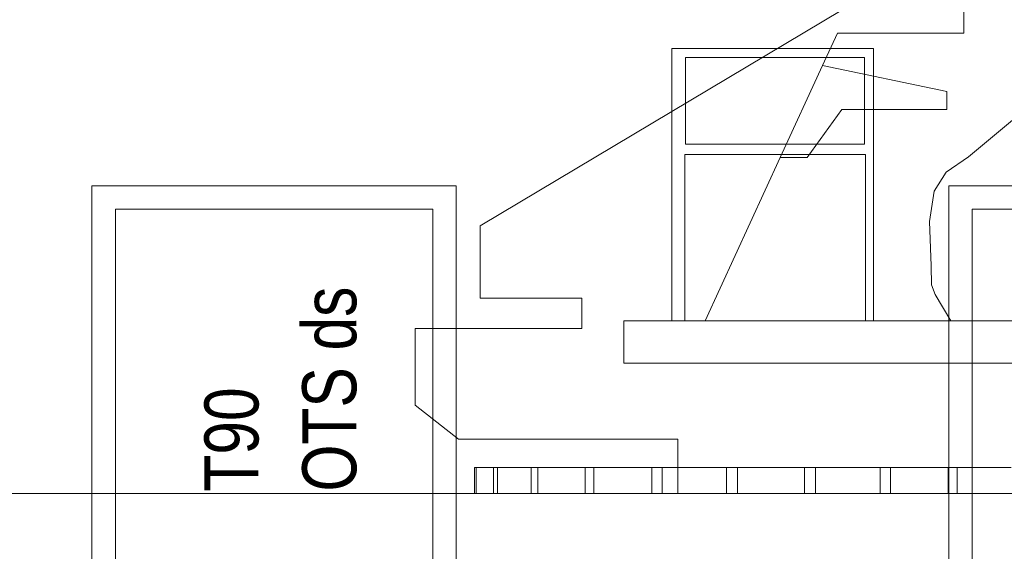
# Model space of a CAD drawing. Header units: metres. Extents: x 1314 to 1415, y -87 to -52.
# Tile 90 of 256: x 1325.71 to 1328.44, y -60.95 to -59.47. Entities that reach past the tile are written whole.
import ezdxf

# ---------------------------------------------------------------- set-up
doc = ezdxf.new("R2010")
doc.units = ezdxf.units.M
doc.header["$PDMODE"] = 65
doc.linetypes.add('AUSGEZOGEN', pattern=[0])
for name, color, linetype, lineweight in [('XR$2$Ansicht', 1, 'AUSGEZOGEN', 50), ('XR$2$Möblierung', 4, 'AUSGEZOGEN', 13), ('XR$2$Wand', 1, 'AUSGEZOGEN', 50), ('XR$3$Maßlinie 1_50', 7, 'AUSGEZOGEN', 25), ('XR$3$Text 1_50', 3, 'AUSGEZOGEN', 18)]:
    doc.layers.add(name, color=color, linetype=linetype, lineweight=lineweight)
doc.styles.add('ARIAL', font='arial.ttf')
doc.dimstyles.new('DIMSTYLE_14', dxfattribs={"dimtxt": 0.175, "dimasz": 0.15, "dimexe": 0, "dimexo": 0, "dimgap": 0.0875, "dimtad": 2, "dimrnd": 0.005, "dimzin": 4, "dimdsep": 46, "dimtxsty": 'ARIAL', "dimblk1": 'ALL_ML_KREIS', "dimblk2": 'ALL_ML_KREIS', "dimsah": 1, "dimcen": 0, "dimclrd": 3, "dimclre": 3, "dimclrt": 3, "dimadec": 0, "dimazin": 0, "dimtfac": 1, "dimtdec": 0, "dimtix": 1, "dimtmove": 2, "dimatfit": 3, "dimfxl": 0, "dimtzin": 0, "dimlwd": 0, "dimlwe": 25, "dimarcsym": 0})
doc.dimstyles.new('DIMSTYLE_5', dxfattribs={"dimtxt": 0.125, "dimasz": 0.15, "dimexe": 0, "dimexo": 0, "dimgap": 0.0625, "dimtad": 2, "dimrnd": 0.005, "dimzin": 4, "dimdsep": 46, "dimtxsty": 'ARIAL', "dimblk1": 'ALL_ML_KREIS', "dimblk2": 'ALL_ML_KREIS', "dimsah": 1, "dimcen": 0, "dimclrd": 3, "dimclre": 3, "dimclrt": 3, "dimadec": 0, "dimazin": 0, "dimtfac": 1, "dimtdec": 0, "dimtix": 1, "dimtmove": 2, "dimatfit": 3, "dimfxl": 0, "dimtzin": 0, "dimlwd": 0, "dimlwe": 25, "dimarcsym": 0})
doc.dimstyles.new('DIMSTYLE_7', dxfattribs={"dimtxt": 0.125, "dimasz": 0.15, "dimexe": 0, "dimexo": 0, "dimgap": 0.0625, "dimtad": 2, "dimdec": 3, "dimrnd": 0.005, "dimzin": 4, "dimdsep": 46, "dimtxsty": 'ARIAL', "dimblk1": 'ALL_ML_KREIS', "dimblk2": 'ALL_ML_KREIS', "dimsah": 1, "dimcen": 0, "dimclrd": 3, "dimclre": 3, "dimclrt": 3, "dimadec": 0, "dimazin": 0, "dimtfac": 1, "dimtdec": 0, "dimtix": 1, "dimtmove": 2, "dimatfit": 3, "dimfxl": 0, "dimtzin": 0, "dimlwd": 0, "dimlwe": 25, "dimarcsym": 0})
doc.dimstyles.new('DIMSTYLE_9', dxfattribs={"dimtxt": 0.125, "dimasz": 0.15, "dimexe": 0, "dimexo": 0, "dimgap": 0.0625, "dimtad": 2, "dimrnd": 0.005, "dimzin": 4, "dimdsep": 46, "dimtxsty": 'ARIAL', "dimblk1": 'ALL_ML_KREIS', "dimblk2": 'ALL_ML_KREIS', "dimsah": 1, "dimcen": 0, "dimclrd": 3, "dimclre": 3, "dimclrt": 3, "dimadec": 0, "dimazin": 0, "dimtfac": 1, "dimtdec": 0, "dimtix": 1, "dimtmove": 2, "dimatfit": 3, "dimfxl": 0, "dimtzin": 0, "dimlwd": 0, "dimlwe": 25, "dimarcsym": 0})

# ---------------------------------------------------------------- blocks, each defined once
blk = doc.blocks.new('COMPLEXOBJECT_1')
at = {"layer": 'XR$2$Möblierung', "color": 52, "linetype": 'AUSGEZOGEN', "lineweight": 13, "transparency": 33554687}
for p, q in [((1328.3236, -59.512), (1328.3236, -59.0818)), ((1328.3236, -59.1265), (1328.3236, -59.512)), ((1326.9825, -60.046), (1328.0613, -59.4025)), ((1327.932, -59.6022), (1327.9736, -59.512)), ((1327.9736, -59.512), (1328.3236, -59.512)), ((1328.0732, -59.555), (1327.5142, -59.555)), ((1327.5142, -59.555), (1327.5142, -60.3094)), ((1328.0732, -60.3094), (1328.0732, -59.555)), ((1327.5521, -59.58), (1328.048, -59.58)), ((1327.5521, -59.8202), (1327.5521, -59.58)), ((1327.8147, -59.8573), (1327.932, -59.6022)), ((1327.932, -59.6022), (1328.2765, -59.6735)), ((1328.048, -59.58), (1328.048, -59.8202)), ((1328.2765, -59.6735), (1328.2765, -59.7238)), ((1327.9848, -59.7238), (1327.8888, -59.8573)), ((1328.2765, -59.7238), (1327.9848, -59.7238)), ((1328.3362, -59.8553), (1328.4696, -59.744)), ((1328.048, -59.8202), (1327.5521, -59.8202)), ((1327.5505, -59.8485), (1328.0504, -59.8485)), ((1327.5505, -60.3094), (1327.5505, -59.8485)), ((1328.0504, -59.8485), (1328.0504, -60.3094)), ((1327.6066, -60.3094), (1327.8147, -59.8573)), ((1327.8888, -59.8573), (1327.8147, -59.8573)), ((1328.2743, -59.8972), (1328.3362, -59.8553)), ((1328.241, -59.9504), (1328.2743, -59.8972)), ((1328.2283, -60.0347), (1328.241, -59.9504)), ((1328.2328, -60.1569), (1328.2283, -60.0347)), ((1326.9825, -60.2471), (1326.9825, -60.046)), ((1328.2335, -60.2099), (1328.2328, -60.1569)), ((1328.2441, -60.2369), (1328.2335, -60.2099)), ((1327.2645, -60.2471), (1326.9825, -60.2471)), ((1327.2645, -60.331), (1327.2645, -60.2471)), ((1328.2872, -60.3094), (1328.2441, -60.2369)), ((1327.3807, -60.4268), (1327.3807, -60.3094)), ((1327.3807, -60.3094), (1327.6066, -60.3094)), ((1327.3807, -60.3094), (1327.5142, -60.3094)), ((1327.5142, -60.3094), (1327.5505, -60.3094)), ((1327.5505, -60.3094), (1328.0504, -60.3094)), ((1328.2872, -60.3094), (1327.6066, -60.3094)), ((1328.0504, -60.3094), (1328.0732, -60.3094)), ((1328.0732, -60.3094), (1328.7711, -60.3094)), ((1328.745, -60.3094), (1328.2872, -60.3094)), ((1326.8026, -60.5433), (1326.8026, -60.331)), ((1326.8026, -60.331), (1327.2645, -60.331)), ((1328.7711, -60.4268), (1327.3807, -60.4268)), ((1326.9229, -60.6381), (1326.8026, -60.5433)), ((1327.5306, -60.6381), (1326.9229, -60.6381)), ((1327.5306, -60.6381), (1327.5306, -60.7889)), ((1326.9673, -60.7889), (1326.9673, -60.7163)), ((1326.9673, -60.7163), (1327.0193, -60.7163)), ((1326.9714, -60.7163), (1326.9673, -60.7163)), ((1326.9714, -60.7889), (1326.9714, -60.7163)), ((1327.0311, -60.7163), (1326.9714, -60.7163)), ((1327.0193, -60.7889), (1327.0193, -60.7163)), ((1327.0193, -60.7163), (1327.1238, -60.7163)), ((1327.0311, -60.7889), (1327.0311, -60.7163)), ((1327.1425, -60.7163), (1327.0311, -60.7163)), ((1327.1238, -60.7889), (1327.1238, -60.7163)), ((1327.1238, -60.7163), (1327.2736, -60.7163)), ((1327.1425, -60.7889), (1327.1425, -60.7163)), ((1327.298, -60.7163), (1327.1425, -60.7163)), ((1327.2736, -60.7889), (1327.2736, -60.7163)), ((1327.2736, -60.7163), (1327.4585, -60.7163)), ((1327.298, -60.7889), (1327.298, -60.7163)), ((1327.487, -60.7163), (1327.298, -60.7163)), ((1327.4585, -60.7889), (1327.4585, -60.7163)), ((1327.4585, -60.7163), (1327.666, -60.7163)), ((1327.487, -60.7889), (1327.487, -60.7163)), ((1327.6965, -60.7163), (1327.487, -60.7163)), ((1327.666, -60.7889), (1327.666, -60.7163)), ((1327.666, -60.7163), (1327.8818, -60.7163)), ((1327.6965, -60.7889), (1327.6965, -60.7163)), ((1327.9124, -60.7163), (1327.6965, -60.7163)), ((1327.8818, -60.7889), (1327.8818, -60.7163)), ((1327.8818, -60.7163), (1328.0914, -60.7163)), ((1327.9124, -60.7889), (1327.9124, -60.7163)), ((1328.1198, -60.7163), (1327.9124, -60.7163)), ((1328.0914, -60.7889), (1328.0914, -60.7163)), ((1328.0914, -60.7163), (1328.2803, -60.7163)), ((1328.1198, -60.7163), (1328.1198, -60.7889)), ((1328.3048, -60.7163), (1328.1198, -60.7163)), ((1328.2803, -60.7889), (1328.2803, -60.7163)), ((1328.2803, -60.7163), (1328.4358, -60.7163)), ((1328.3048, -60.7889), (1328.3048, -60.7163)), ((1328.4546, -60.7163), (1328.3048, -60.7163)), ((1324.4309, -60.7889), (1328.5905, -60.7889)), ((1326.9714, -60.7889), (1326.9673, -60.7889)), ((1326.9673, -60.7889), (1327.0193, -60.7889)), ((1327.0311, -60.7889), (1326.9714, -60.7889)), ((1327.0193, -60.7889), (1327.1238, -60.7889)), ((1327.1425, -60.7889), (1327.0311, -60.7889)), ((1327.1238, -60.7889), (1327.2736, -60.7889)), ((1327.298, -60.7889), (1327.1425, -60.7889)), ((1327.2736, -60.7889), (1327.4585, -60.7889)), ((1327.487, -60.7889), (1327.298, -60.7889)), ((1327.4585, -60.7889), (1327.5306, -60.7889)), ((1327.666, -60.7889), (1327.4585, -60.7889)), ((1327.6965, -60.7889), (1327.487, -60.7889)), ((1327.5306, -60.7889), (1328.323, -60.7889)), ((1328.952, -60.7889), (1327.5306, -60.7889)), ((1327.8818, -60.7889), (1327.666, -60.7889)), ((1327.9124, -60.7889), (1327.6965, -60.7889)), ((1328.0914, -60.7889), (1327.8818, -60.7889)), ((1328.1198, -60.7889), (1327.9124, -60.7889)), ((1328.2803, -60.7889), (1328.0914, -60.7889)), ((1328.3048, -60.7889), (1328.1198, -60.7889)), ((1328.4358, -60.7889), (1328.2803, -60.7889)), ((1328.323, -60.7889), (1328.3048, -60.7889)), ((1328.3048, -60.7889), (1328.4546, -60.7889))]:
    blk.add_line(p, q, dxfattribs=at)
blk = doc.blocks.new('ALL_ML_KREIS')
at = {"color": 0, "linetype": 'ByBlock', "lineweight": -2}
for p, q in [((0, -0.5), (0, 0.5)), ((-1, 0), (0.5, 0))]:
    blk.add_line(p, q, dxfattribs=at)
blk.add_circle((0, 0), 0.15, dxfattribs=at)
blk = doc.blocks.new('*D82')
at = {"layer": 'DEFPOINTS', "color": 3, "linetype": 'AUSGEZOGEN', "lineweight": 25, "transparency": 33554687}
for p in [(1318.1917, -55.1748), (1332.4917, -56.3136), (1318.1917, -64.661)]:
    blk.add_point(p, dxfattribs=at)
at = {"layer": 'XR$3$Maßlinie 1_50', "color": 3, "linetype": 'AUSGEZOGEN', "lineweight": -2, "transparency": 33554687}
for p, q in [((1318.1917, -64.361), (1318.1917, -64.661)), ((1332.4917, -64.361), (1332.4917, -64.661)), ((1318.1917, -64.661), (1332.4917, -64.661))]:
    blk.add_line(p, q, dxfattribs=at)
at = {"layer": 'XR$3$Maßlinie 1_50', "color": 3, "linetype": 'AUSGEZOGEN', "lineweight": 25, "transparency": 33554687, "xscale": 0.15, "yscale": 0.15, "zscale": 0.15, "rotation": 180}
blk.add_blockref('ALL_ML_KREIS', (1318.1917, -64.661), dxfattribs=at)
at = {"layer": 'XR$3$Maßlinie 1_50', "color": 3, "linetype": 'AUSGEZOGEN', "lineweight": 25, "transparency": 33554687, "xscale": 0.15, "yscale": 0.15, "zscale": 0.15}
blk.add_blockref('ALL_ML_KREIS', (1332.4917, -64.661), dxfattribs=at)
at = {"layer": 'XR$3$Maßlinie 1_50', "color": 3, "linetype": 'AUSGEZOGEN', "lineweight": 25, "transparency": 33554687, "insert": (1325.3461, -64.5463), "char_height": 0.125, "width": 0.625, "attachment_point": 5, "style": 'ARIAL'}
blk.add_mtext('\\A1;{\\A1;{14.30\\H0.082500;\\S^ ;}}', dxfattribs=at)
blk = doc.blocks.new('*D106')
at = {"layer": 'DEFPOINTS', "color": 3, "linetype": 'AUSGEZOGEN', "lineweight": 25, "transparency": 33554687}
for p in [(1332.4917, -58.2362), (1318.1917, -58.4758), (1318.1917, -65.2751)]:
    blk.add_point(p, dxfattribs=at)
at = {"layer": 'XR$3$Maßlinie 1_50', "color": 3, "linetype": 'AUSGEZOGEN', "lineweight": -2, "transparency": 33554687}
for p, q in [((1318.1917, -64.9751), (1318.1917, -65.2751)), ((1332.4917, -64.9751), (1332.4917, -65.2751)), ((1318.1917, -65.2751), (1332.4917, -65.2751))]:
    blk.add_line(p, q, dxfattribs=at)
at = {"layer": 'XR$3$Maßlinie 1_50', "color": 3, "linetype": 'AUSGEZOGEN', "lineweight": 25, "transparency": 33554687, "xscale": 0.15, "yscale": 0.15, "zscale": 0.15, "rotation": 180}
blk.add_blockref('ALL_ML_KREIS', (1318.1917, -65.2751), dxfattribs=at)
at = {"layer": 'XR$3$Maßlinie 1_50', "color": 3, "linetype": 'AUSGEZOGEN', "lineweight": 25, "transparency": 33554687, "xscale": 0.15, "yscale": 0.15, "zscale": 0.15}
blk.add_blockref('ALL_ML_KREIS', (1332.4917, -65.2751), dxfattribs=at)
at = {"layer": 'XR$3$Maßlinie 1_50', "color": 3, "linetype": 'AUSGEZOGEN', "lineweight": 25, "transparency": 33554687, "insert": (1325.3481, -65.1346), "char_height": 0.175, "width": 0.875, "attachment_point": 5, "style": 'ARIAL'}
blk.add_mtext('\\A1;{\\fArial|i0|b1;\\A1;{14.30\\H0.115500;\\S^ ;}}', dxfattribs=at)
blk = doc.blocks.new('*D115')
at = {"layer": 'DEFPOINTS', "color": 3, "linetype": 'AUSGEZOGEN', "lineweight": 25, "transparency": 33554687}
for p in [(1326.0412, -56.7023), (1324.6949, -62.2251), (1326.2292, -62.2251)]:
    blk.add_point(p, dxfattribs=at)
at = {"layer": 'XR$3$Maßlinie 1_50', "color": 3, "linetype": 'AUSGEZOGEN', "lineweight": -2, "transparency": 33554687}
for p, q in [((1324.9949, -56.7023), (1324.6949, -56.7023)), ((1324.6949, -62.2251), (1324.6949, -56.7023)), ((1324.9949, -62.2251), (1324.6949, -62.2251))]:
    blk.add_line(p, q, dxfattribs=at)
at = {"layer": 'XR$3$Maßlinie 1_50', "color": 3, "linetype": 'AUSGEZOGEN', "lineweight": 25, "transparency": 33554687, "xscale": 0.15, "yscale": 0.15, "zscale": 0.15}
for p, rotation in [((1324.6949, -56.7023), 90), ((1324.6949, -62.2251), 270)]:
    blk.add_blockref('ALL_ML_KREIS', p, dxfattribs=dict(at, rotation=rotation))
at = {"layer": 'XR$3$Maßlinie 1_50', "color": 3, "linetype": 'AUSGEZOGEN', "lineweight": 25, "transparency": 33554687, "insert": (1324.622, -59.4419), "char_height": 0.125, "width": 0.625, "attachment_point": 5, "rotation": 90, "style": 'ARIAL'}
blk.add_mtext('\\A1;{\\A1;{5.52\\H0.082500;\\S5^ ;}}', dxfattribs=at)
blk = doc.blocks.new('*D124')
at = {"layer": 'DEFPOINTS', "color": 3, "linetype": 'AUSGEZOGEN', "lineweight": 25, "transparency": 33554687}
for p in [(1318.5917, -58.0594), (1332.0917, -59.0358), (1318.5917, -64.0607)]:
    blk.add_point(p, dxfattribs=at)
at = {"layer": 'XR$3$Maßlinie 1_50', "color": 3, "linetype": 'AUSGEZOGEN', "lineweight": -2, "transparency": 33554687}
for p, q in [((1318.5917, -63.7557), (1318.5917, -64.0607)), ((1332.0917, -63.7557), (1332.0917, -64.0607)), ((1318.5917, -64.0607), (1332.0917, -64.0607))]:
    blk.add_line(p, q, dxfattribs=at)
at = {"layer": 'XR$3$Maßlinie 1_50', "color": 3, "linetype": 'AUSGEZOGEN', "lineweight": 25, "transparency": 33554687, "xscale": 0.15, "yscale": 0.15, "zscale": 0.15, "rotation": 180}
blk.add_blockref('ALL_ML_KREIS', (1318.5917, -64.0607), dxfattribs=at)
at = {"layer": 'XR$3$Maßlinie 1_50', "color": 3, "linetype": 'AUSGEZOGEN', "lineweight": 25, "transparency": 33554687, "xscale": 0.15, "yscale": 0.15, "zscale": 0.15}
blk.add_blockref('ALL_ML_KREIS', (1332.0917, -64.0607), dxfattribs=at)
at = {"layer": 'XR$3$Maßlinie 1_50', "color": 3, "linetype": 'AUSGEZOGEN', "lineweight": 25, "transparency": 33554687, "insert": (1325.3461, -63.946), "char_height": 0.125, "width": 0.625, "attachment_point": 5, "style": 'ARIAL'}
blk.add_mtext('\\A1;{\\A1;{13.50\\H0.082500;\\S^ ;}}', dxfattribs=at)

msp = doc.modelspace()

# ---------------------------------------------------------------- linework, layer by layer
at = {"layer": 'XR$2$Ansicht', "color": 4, "linetype": 'AUSGEZOGEN', "lineweight": 13, "transparency": 33554687}
for p, q in [((1325.9717, -60.0001), (1326.8517, -60.0001)), ((1325.9717, -62.2251), (1325.9717, -60.0001)), ((1326.8517, -62.2251), (1326.8517, -60.0001)), ((1328.3467, -60.0001), (1329.2267, -60.0001)), ((1328.3467, -62.2251), (1328.3467, -60.0001))]:
    msp.add_line(p, q, dxfattribs=at)
at = {"layer": 'XR$2$Wand', "color": 3, "linetype": 'AUSGEZOGEN', "lineweight": 13, "transparency": 33554687}
for p, q in [((1325.9067, -59.9351), (1326.9167, -59.9351)), ((1325.9067, -59.9351), (1325.9067, -62.2251)), ((1326.9167, -59.9351), (1326.9167, -62.2251)), ((1328.2817, -59.9351), (1329.2917, -59.9351)), ((1328.2817, -59.9351), (1328.2817, -62.2251))]:
    msp.add_line(p, q, dxfattribs=at)

# ---------------------------------------------------------------- block references
at = {"layer": 'XR$2$Möblierung', "color": 52, "linetype": 'AUSGEZOGEN', "lineweight": 13, "transparency": 33554687}
msp.add_blockref('COMPLEXOBJECT_1', (0, 0), dxfattribs=at)

# ---------------------------------------------------------------- texts
at = {"layer": 'XR$3$Text 1_50', "color": 3, "linetype": 'AUSGEZOGEN', "lineweight": -3, "transparency": 33554687, "insert": (1326.2184, -60.7832), "char_height": 0.15, "width": 0.627917, "attachment_point": 1, "rotation": 90, "line_spacing_factor": 1.084337, "style": 'ARIAL'}
msp.add_mtext('\\A1;{\\fArial|i0|b0;\\H0.150000;\\W0.800000;\\C3;T90}\\P{\\fArial|i0|b0;\\H0.150000;\\W0.800000;\\C3;OTS ds}\\P', dxfattribs=at)

# ---------------------------------------------------------------- dimensions: what is measured, and where the dimension line sits
at = {"layer": 'XR$3$Maßlinie 1_50', "color": 3, "linetype": 'AUSGEZOGEN', "lineweight": 25, "transparency": 33554687}
for base, p1, p2, dimstyle, picture, middle in [((1332.4917, -64.661), (1318.1917, -64.361), (1332.4917, -64.361), 'DIMSTYLE_5', '*D82', (1325.3461, -64.5463)), ((1332.0917, -64.0607), (1318.5917, -63.7557), (1332.0917, -63.7557), 'DIMSTYLE_9', '*D124', (1325.3461, -63.946)), ((1332.4917, -65.2751), (1318.1917, -64.9751), (1332.4917, -64.9751), 'DIMSTYLE_14', '*D106', (1325.3481, -65.1346))]:
    dim = msp.add_linear_dim(base=base, p1=p1, p2=p2, dimstyle=dimstyle, override={"dimpost": '<>', "dimclrd": 3, "dimclre": 3, "dimclrt": 3, "dimlwd": 0, "dimlwe": 25}, dxfattribs=at)
    dim.commit()
    dim.dimension.update_dxf_attribs({"geometry": picture, "text_midpoint": middle, "dimtype": 160})
dim = msp.add_linear_dim(base=(1324.6949, -56.7023), p1=(1324.9949, -62.2251), p2=(1324.9949, -56.7023), angle=90, dimstyle='DIMSTYLE_7', override={"dimpost": '<>', "dimclrd": 3, "dimclre": 3, "dimclrt": 3, "dimlwd": 0, "dimlwe": 25}, dxfattribs=at)
dim.commit()
dim.dimension.update_dxf_attribs({"geometry": '*D115', "text_midpoint": (1324.622, -59.4419), "dimtype": 160})

doc.saveas('drawing.dxf')
